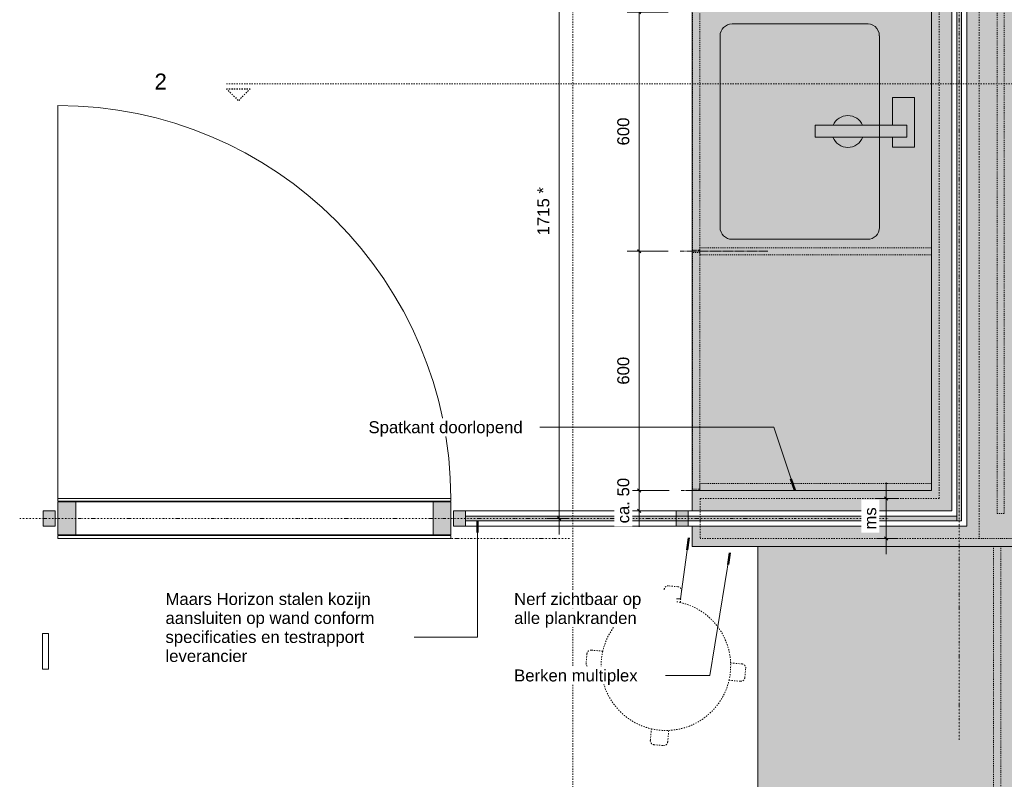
# Model space of a CAD drawing. Header units: millimetres. Extents: x 59308 to 100575, y -9418 to 40126.
# Tile 4 of 17: x 59451 to 61921, y 34788 to 36693. Entities that reach past the tile are written whole.
import ezdxf

# ---------------------------------------------------------------- set-up
doc = ezdxf.new("R2010")
doc.units = ezdxf.units.MM
for name, pattern in [('Dash', [6.35, 3.175, -3.175]), ('Dash Dot Dot Small', [7.9375, 3.175, -1.5875, 0, -1.5875, 0, -1.5875]), ('Dash Small', [6.35, 3.175, -3.175]), ('Dash xSmall', [4.7625, 2.38125, -2.38125]), ('Overhead xxSmall', [2.579688, 1.5875, -0.992188])]:
    doc.linetypes.add(name, pattern=pattern)
for name, color, linetype, lineweight in [('A----M-', 8, 'Continuous', 5), ('A----M--20', 8, 'Continuous', 5), ('A09-C---1', 8, 'Dash', 13), ('A09-C---2', 135, 'Dash', 25), ('A09-C---3', 8, 'Dash', 5), ('A09-NT--1', 50, 'Continuous', 50), ('A09-NT--2', 250, 'Continuous', 13), ('A09-NT--3', 7, 'Continuous', 13), ('A29-----1', 250, 'Continuous', 13), ('A31----', 140, 'Continuous', 5), ('A31-----1', 9, 'Continuous', 5), ('A31-----2', 140, 'Continuous', 18), ('A69-----1', 55, 'Continuous', 5), ('A79-Y---1', 8, 'Dash', 13), ('A99----', 1, 'Continuous', 5), ('A99-----2', 1, 'Continuous', 13), ('A99-----3', 1, 'Overhead xxSmall', 13), ('A99-----4', 1, 'Dash Dot Dot Small', 5), ('A99-----5', 1, 'Dash xSmall', 5), ('A99-----6', 1, 'Dash Small', 5), ('Detail Items-1', 10, 'Continuous', 5), ('walls-1', 9, 'Continuous', 5)]:
    doc.layers.add(name, color=color, linetype=linetype, lineweight=lineweight)
doc.styles.add('Arial', font='arial.ttf', dxfattribs={"height": 40})
doc.styles.add('Arial_1', font='arial.ttf', dxfattribs={"height": 30})
doc.dimstyles.new('TD_Diagonal_1_5_mm', dxfattribs={"dimscale": 304.8, "dimtxt": 30.607782, "dimasz": 0.026247, "dimexe": 0.098425, "dimexo": 0.098425, "dimgap": 0.052493, "dimtad": 1, "dimdec": 0, "dimzin": 0, "dimdsep": 46, "dimtxsty": 'Arial_1', "dimblk1": 'OBLIQUE', "dimblk2": 'OBLIQUE', "dimsah": 1, "dimcen": 0.09, "dimdle": 0.131234, "dimazin": 2, "dimtfac": 1, "dimtdec": 4, "dimtix": 1, "dimtmove": 0, "dimatfit": 3, "dimfxl": 1, "dimtvp": 1, "dimtfill": 1, "dimtolj": 1, "dimtzin": 0, "dimarcsym": 2})
doc.dimstyles.new('TD_Diagonal_1_5_mm_1', dxfattribs={"dimscale": 304.8, "dimtxt": 30.607782, "dimasz": 0.026247, "dimexe": 0.098425, "dimexo": 0.098425, "dimgap": 0.052493, "dimtad": 1, "dimdec": 0, "dimzin": 0, "dimdsep": 46, "dimtxsty": 'Arial_1', "dimblk1": 'OBLIQUE', "dimblk2": 'OBLIQUE', "dimsah": 1, "dimcen": 0.09, "dimdle": 0.131234, "dimazin": 2, "dimtfac": 1, "dimtdec": 4, "dimtix": 1, "dimtmove": 2, "dimatfit": 3, "dimfxl": 1, "dimtvp": 1, "dimtfill": 1, "dimtolj": 1, "dimtzin": 0, "dimarcsym": 2})

# ---------------------------------------------------------------- blocks, each defined once
blk = doc.blocks.new('723 AUDO Passage stool - High - 723 AUDO Passage stool - High-3155428-Pantry Standard C - Plan view')
at = {"layer": 'A79-Y---1'}
for p, q in [((61101.9, 35271.3), (61078.4, 35273.5)), ((61067.5, 35264.4), (61064.9, 35235.8)), ((61108.4, 35231.8), (61111, 35260.4)), ((60873.9, 35103.2), (60871.7, 35079.6)), ((60913.6, 35109.6), (60884.8, 35112.2)), ((61263.2, 35077.7), (61234.4, 35080.3)), ((60880.8, 35068.7), (60909.7, 35066.1)), ((61270.1, 35043.3), (61272.2, 35066.8)), ((61230.3, 35036.8), (61259.2, 35034.2)), ((61035.6, 34915.1), (61033, 34886)), ((61076.5, 34882), (61079.1, 34911.1)), ((61042, 34875.1), (61065.6, 34873))]:
    blk.add_line(p, q, dxfattribs=at)
for centre, radius, start, end in [((61077.5, 35263.5), 10, 84.7856, 174.7856), ((61101, 35261.4), 10, 354.7856, 84.7856), ((61072, 35073.4), 162.5, 92.5058, 167.1469), ((61072, 35073.4), 162.5, 77.0654, 92.5058), ((61072, 35073.4), 162.5, 2.4243, 77.0654), ((61072, 35073.4), 162.5, 128.3339, 131.2372), ((61072, 35073.4), 162.5, 38.3339, 41.2372), ((60883.9, 35102.3), 10, 84.7856, 174.7856), ((61072, 35073.4), 162.5, 167.1469, 182.5872), ((60881.7, 35078.7), 10, 174.7856, 264.7856), ((61072, 35073.4), 162.5, 346.984, 2.4243), ((61262.3, 35067.7), 10, 354.7856, 84.7856), ((61072, 35073.4), 162.5, 182.5872, 257.0654), ((61072, 35073.4), 162.5, 272.5058, 346.984), ((61260.1, 35044.2), 10, 264.7856, 354.7856), ((61072, 35073.4), 162.5, 218.3339, 221.2372), ((61072, 35073.4), 162.5, 308.3339, 311.2372), ((61072, 35073.4), 162.5, 257.0654, 272.5058), ((61042.9, 34885.1), 10, 174.7856, 264.7856), ((61066.5, 34882.9), 10, 264.7856, 354.7856)]:
    blk.add_arc(centre, radius, start, end, dxfattribs=at)
blk = doc.blocks.new('Electrical wall socket - Wall socket_Single UTP-17077543-Pantry Standard C - Plan view')
at = {"layer": 'A69-----1'}
for p, q in [((59507.9, 35064.2), (59507.9, 35154.2)), ((59507.9, 35154.2), (59522.9, 35154.2)), ((59522.9, 35154.2), (59522.9, 35064.2)), ((59507.9, 35064.2), (59522.9, 35064.2))]:
    blk.add_line(p, q, dxfattribs=at)
blk = doc.blocks.new('Rectangular Mullion - 00_maars_horizon_onder_profiel-18360357-Pantry Standard C - Plan view')
at = {"layer": 'A31----'}
blk.add_line((61826.9, 37122.6), (61826.9, 35423.6), dxfattribs=at)
blk = doc.blocks.new('NLRS_32_20_DO_deur in glazen wand - glazen deur_MA_02-17566039-Pantry Standard C - Plan view')
at = {"layer": 'A31----'}
h = blk.add_hatch(color=256, dxfattribs=at)
h.paths.add_polyline_path([(60532.3, 35401.2), (60532.3, 35484), (60487.8, 35484), (60487.8, 35401.2)])
h.paths.add_polyline_path([(59546.9, 35401.2), (59591.4, 35401.2), (59591.4, 35484), (59546.9, 35484), (59546.9, 35465.8)])
for p, q in [((59591.4, 35484), (60487.8, 35484)), ((60487.8, 35401.2), (59591.4, 35401.2))]:
    blk.add_line(p, q, dxfattribs=at)
at = {"layer": 'A31-----2'}
for p, q in [((59546.9, 35492.6), (60532.3, 35492.6)), ((59546.9, 35485.6), (59546.9, 35492.6)), ((60532.3, 35485.6), (59546.9, 35485.6)), ((59546.9, 35484), (59591.4, 35484)), ((59546.9, 35401.2), (59546.9, 35484)), ((59591.4, 35484), (59591.4, 35401.2)), ((60487.8, 35484), (60532.3, 35484)), ((60487.8, 35401.2), (60487.8, 35484)), ((60532.3, 35492.6), (60532.3, 35485.6)), ((60532.3, 35484), (60532.3, 35401.2)), ((59591.4, 35401.2), (59546.9, 35401.2)), ((59546.9, 35399.6), (60532.3, 35399.6)), ((59546.9, 35392.6), (59546.9, 35399.6)), ((60532.3, 35401.2), (60487.8, 35401.2)), ((60532.3, 35399.6), (60532.3, 35392.6)), ((60532.3, 35392.6), (59546.9, 35392.6))]:
    blk.add_line(p, q, dxfattribs=at)
at = {"layer": 'A99----'}
blk.add_line((59546.9, 35492.6), (59546.9, 36478.1), dxfattribs=at)
blk.add_arc((59546.9, 35492.6), 985.5, 0, 90, dxfattribs=at)
blk = doc.blocks.new('Rectangular Mullion - 00_maars_horizon_onder_profiel-18352499-Pantry Standard C - Plan view')
at = {"layer": 'A31----'}
for p, q in [((60569.3, 35461.6), (61097.9, 35461.6)), ((61097.9, 35423.6), (60569.3, 35423.6))]:
    blk.add_line(p, q, dxfattribs=at)
blk = doc.blocks.new('Rectangular Mullion - 00_maars_horizon-17419075-Pantry Standard C - Plan view')
at = {"layer": 'A31-----1'}
blk.add_hatch(color=256, dxfattribs=at).paths.add_polyline_path([(59539.9, 35423.6), (59539.9, 35461.6), (59509.9, 35461.6), (59509.9, 35423.6)])
at = {"layer": 'A31-----2'}
for p, q in [((59539.9, 35461.6), (59509.9, 35461.6)), ((59509.9, 35461.6), (59509.9, 35423.6)), ((59539.9, 35423.6), (59539.9, 35461.6)), ((59509.9, 35423.6), (59539.9, 35423.6))]:
    blk.add_line(p, q, dxfattribs=at)
blk = doc.blocks.new('Rectangular Mullion - 00_maars_horizon-17419093-Pantry Standard C - Plan view')
at = {"layer": 'A31-----1'}
blk.add_hatch(color=256, dxfattribs=at).paths.add_polyline_path([(60539.3, 35423.6), (60569.3, 35423.6), (60569.3, 35461.6), (60539.3, 35461.6), (60539.3, 35436.6)])
at = {"layer": 'A31-----2'}
for p, q in [((60569.3, 35461.6), (60539.3, 35461.6)), ((60539.3, 35461.6), (60539.3, 35423.6)), ((60569.3, 35423.6), (60569.3, 35461.6)), ((60539.3, 35423.6), (60569.3, 35423.6))]:
    blk.add_line(p, q, dxfattribs=at)
blk = doc.blocks.new('Rectangular Mullion - 00_maars_horizon_onder_profiel-18360356-Pantry Standard C - Plan view')
at = {"layer": 'A31----'}
for p, q in [((61127.9, 35461.6), (61137.9, 35461.6)), ((61137.9, 35423.6), (61127.9, 35423.6)), ((61826.9, 35423.6), (61363.8, 35423.6))]:
    blk.add_line(p, q, dxfattribs=at)
blk = doc.blocks.new('Rectangular Mullion - 00_maars_horizon-18360355-Pantry Standard C - Plan view')
at = {"layer": 'A31-----1'}
h = blk.add_hatch(color=256, dxfattribs=at)
h.paths.add_polyline_path([(61127.9, 35423.6), (61127.9, 35436.6), (61097.9, 35436.6), (61097.9, 35423.6)])
h.paths.add_polyline_path([(61097.9, 35448.6), (61127.9, 35448.6), (61127.9, 35461.6), (61097.9, 35461.6)])
at = {"layer": 'A31-----2'}
for p, q in [((61127.9, 35461.6), (61097.9, 35461.6)), ((61097.9, 35461.6), (61097.9, 35423.6)), ((61127.9, 35423.6), (61127.9, 35461.6)), ((61097.9, 35423.6), (61127.9, 35423.6))]:
    blk.add_line(p, q, dxfattribs=at)
blk = doc.blocks.new('Detail View - Detail - Detail Number-13476530-Pantry Standard C - Plan view')
at = {"layer": 'A09-C---2'}
for p, q in [((62963.7, 31908.4), (62933.7, 31878.4)), ((62963.7, 31848.4), (62963.7, 31908.4)), ((62963.7, 31848.4), (62933.7, 31878.4))]:
    blk.add_line(p, q, dxfattribs=at)
blk = doc.blocks.new('DIMBLOCK13-Pantry Standard C - Plan view')
at = {"layer": 'A----M--20'}
for p, q in [((61077.9, 36712.6), (60974.9, 36712.6)), ((61004.9, 36712.6), (61004.9, 36112.6)), ((61004.9, 36712.6), (61077.9, 36712.6)), ((61077.9, 36112.6), (60974.9, 36112.6)), ((61004.9, 36112.6), (61077.9, 36112.6))]:
    blk.add_line(p, q, dxfattribs=at)
at = {"layer": 'A----M--20', "lineweight": 35}
for p, q in [((61004.9, 36712.6), (61000.9, 36716.6)), ((61004.9, 36712.6), (61008.9, 36708.6)), ((61004.9, 36112.6), (61000.9, 36116.6)), ((61004.9, 36112.6), (61008.9, 36108.6))]:
    blk.add_line(p, q, dxfattribs=at)
at = {"layer": 'A----M--20', "color": 0, "insert": (60950, 36378), "char_height": 30, "width": 83.065, "attachment_point": 1, "rotation": 90, "line_spacing_factor": 0.941778, "style": 'Arial_1', "bg_fill": 3, "box_fill_scale": 1.25, "bg_fill_color": 256, "bg_fill_true_color": 13158600, "bg_fill_transparency": 0}
blk.add_mtext('600', dxfattribs=at)
blk = doc.blocks.new('_Oblique')
at = {"color": 0, "linetype": 'ByBlock', "lineweight": -2}
blk.add_line((-0.5, -0.5), (0.5, 0.5), dxfattribs=at)
blk = doc.blocks.new('DIMBLOCK14-Pantry Standard C - Plan view')
at = {"layer": 'A----M--20'}
for p, q in [((61077.9, 36112.6), (60974.9, 36112.6)), ((61004.9, 36112.6), (61004.9, 35512.6)), ((61004.9, 36112.6), (61077.9, 36112.6)), ((61079.8, 35512.6), (60974.9, 35512.6)), ((61004.9, 35512.6), (61079.8, 35512.6))]:
    blk.add_line(p, q, dxfattribs=at)
at = {"layer": 'A----M--20', "lineweight": 35}
for p, q in [((61004.9, 36112.6), (61000.9, 36116.6)), ((61004.9, 36112.6), (61008.9, 36108.6)), ((61004.9, 35512.6), (61000.9, 35516.6)), ((61004.9, 35512.6), (61008.9, 35508.6))]:
    blk.add_line(p, q, dxfattribs=at)
at = {"layer": 'A----M--20', "color": 0, "insert": (60950, 35778), "char_height": 30, "width": 83.065, "attachment_point": 1, "rotation": 90, "line_spacing_factor": 0.941778, "style": 'Arial_1', "bg_fill": 3, "box_fill_scale": 1.25, "bg_fill_color": 256, "bg_fill_true_color": 13158600, "bg_fill_transparency": 0}
blk.add_mtext('600', dxfattribs=at)
blk = doc.blocks.new('DIMBLOCK15-Pantry Standard C - Plan view')
at = {"layer": 'A----M--20'}
for p, q in [((61079.8, 35512.6), (60974.9, 35512.6)), ((61004.9, 35512.6), (61004.9, 35421.6)), ((61004.9, 35512.6), (61079.8, 35512.6)), ((61097.9, 35461.6), (60974.9, 35461.6)), ((61004.9, 35461.6), (61097.9, 35461.6))]:
    blk.add_line(p, q, dxfattribs=at)
at = {"layer": 'A----M--20', "lineweight": 35}
for p, q in [((61004.9, 35512.6), (61000.9, 35516.6)), ((61004.9, 35512.6), (61008.9, 35508.6)), ((61004.9, 35461.6), (61000.9, 35465.6)), ((61004.9, 35461.6), (61008.9, 35457.6))]:
    blk.add_line(p, q, dxfattribs=at)
at = {"layer": 'A----M--20', "color": 0, "insert": (60950, 35430.2), "char_height": 30, "width": 136.746, "attachment_point": 1, "rotation": 90, "line_spacing_factor": 0.941778, "style": 'Arial_1', "bg_fill": 3, "box_fill_scale": 1.25, "bg_fill_color": 256, "bg_fill_true_color": 13158600, "bg_fill_transparency": 0}
blk.add_mtext('ca. 50', dxfattribs=at)
blk = doc.blocks.new('DIMBLOCK17-Pantry Standard C - Plan view')
at = {"layer": 'A----M--20'}
for p, q in [((61624.5, 35532.6), (61624.5, 35352.6)), ((61600.2, 35492.6), (61654.5, 35492.6)), ((61624.5, 35492.6), (61600.2, 35492.6)), ((61600.2, 35392.6), (61654.5, 35392.6)), ((61624.5, 35392.6), (61600.2, 35392.6))]:
    blk.add_line(p, q, dxfattribs=at)
at = {"layer": 'A----M--20', "lineweight": 35}
for p, q in [((61624.5, 35492.6), (61620.5, 35496.6)), ((61624.5, 35492.6), (61628.5, 35488.6)), ((61624.5, 35392.6), (61620.5, 35396.6)), ((61624.5, 35392.6), (61628.5, 35388.6))]:
    blk.add_line(p, q, dxfattribs=at)
at = {"layer": 'A----M--20', "color": 0, "insert": (61569.6, 35414.6), "char_height": 30, "width": 67.243, "attachment_point": 1, "rotation": 90, "line_spacing_factor": 0.941778, "style": 'Arial_1', "bg_fill": 3, "box_fill_scale": 1.25, "bg_fill_color": 256, "bg_fill_true_color": 13158600, "bg_fill_transparency": 0}
blk.add_mtext('ms', dxfattribs=at)
blk = doc.blocks.new('DIMBLOCK19-Pantry Standard C - Plan view')
at = {"layer": 'A----M--20'}
for p, q in [((61079.8, 37157.6), (60774.4, 37157.6)), ((60804.4, 35402.6), (60804.4, 37157.6)), ((60804.4, 37157.6), (61079.8, 37157.6)), ((60828.8, 35442.6), (60774.4, 35442.6)), ((60804.4, 35442.6), (60828.8, 35442.6))]:
    blk.add_line(p, q, dxfattribs=at)
at = {"layer": 'A----M--20', "lineweight": 35}
for p, q in [((60804.4, 37157.6), (60800.4, 37161.6)), ((60804.4, 37157.6), (60808.4, 37153.6)), ((60804.4, 35442.6), (60800.4, 35446.6)), ((60804.4, 35442.6), (60808.4, 35438.6))]:
    blk.add_line(p, q, dxfattribs=at)
at = {"layer": 'A----M--20', "color": 0, "insert": (60749.5, 36152.4), "char_height": 30, "width": 144.657, "attachment_point": 1, "rotation": 90, "line_spacing_factor": 0.941778, "style": 'Arial_1', "bg_fill": 3, "box_fill_scale": 1.25, "bg_fill_color": 256, "bg_fill_true_color": 13158600, "bg_fill_transparency": 0}
blk.add_mtext('1715 *', dxfattribs=at)

msp = doc.modelspace()

# ---------------------------------------------------------------- hatches: boundary and pattern name
at = {"layer": 'Detail Items-1'}
h = msp.add_hatch(color=256, dxfattribs=at)
h.paths.add_polyline_path([(62502.9, 32002.6), (62502.9, 39137.7), (61920.9, 39137.7), (61920.9, 37157.6), (61826.9, 37157.6), (61826.9, 35423.6), (61363.8, 35423.6), (61332.8, 35372.6), (61302.9, 35372.6), (61302.9, 32002.6), (62469.1, 32002.6)])
h.paths.add_polyline_path([(62196.7, 37455.2), (62040.9, 37455.2), (62040.9, 37655.2), (62370.9, 37655.2), (62370.9, 37455.2)])
h.paths.add_polyline_path([(61976.7, 37998.4), (61976.7, 38309), (62366.1, 38309), (62366.1, 38286.8), (62429.4, 38286.8), (62429.4, 38019.6), (62366.1, 38019.6), (62366.1, 37998.4), (62168, 37998.4)])
h.paths.add_polyline_path([(62366.1, 38598.4), (61976.7, 38598.4), (61976.7, 38909), (62366.1, 38909), (62366.1, 38886.8), (62429.4, 38886.8), (62429.4, 38619.6), (62366.1, 38619.6)])
for points in [[(61137.9, 35512.6), (61737.9, 35512.6), (61737.9, 37294.6), (61137.9, 37294.6), (61137.9, 35984.7)], [(61788.9, 35461.6), (61788.9, 37157.6), (61757.9, 37157.6), (61757.9, 37294.6), (61737.9, 37294.6), (61737.9, 35512.6), (61757.9, 35492.6)], [(61137.9, 35461.6), (61788.9, 35461.6), (61737.9, 35512.6), (61137.9, 35512.6), (61137.9, 35465.8)], [(61147.9, 35372.6), (61332.8, 35372.6), (61363.8, 35423.6), (61137.9, 35423.6), (61137.9, 35372.6)]]:
    msp.add_hatch(color=256, dxfattribs=at).paths.add_polyline_path(points)
at = {"layer": 'walls-1'}
for points in [[(61801.9, 35448.6), (61813.9, 35448.6), (61813.9, 37122.6), (61801.9, 37122.6), (61801.9, 35984.7)], [(61147.9, 35436.6), (61813.9, 35436.6), (61813.9, 35448.6), (60569.3, 35448.6), (60569.3, 35436.6), (61127.9, 35436.6)]]:
    msp.add_hatch(color=256, dxfattribs=at).paths.add_polyline_path(points)

# ---------------------------------------------------------------- linework, layer by layer
at = {"layer": 'A09-C---1'}
for p, q in [((60838.8, 31929.6), (60838.8, 39938.9)), ((59969.3, 36532.5), (62818.7, 36532.5))]:
    msp.add_line(p, q, dxfattribs=at)
at = {"layer": 'A09-NT--1'}
for p, q in [((61395.2, 35513.5), (61385.7, 35542)), ((60599.2, 35437.5), (60599.2, 35407.5)), ((61129.2, 35393.8), (61125.2, 35364.1)), ((61232.6, 35356.4), (61227.8, 35326.8))]:
    msp.add_line(p, q, dxfattribs=at)
at = {"layer": 'A09-NT--2'}
for p, q in [((61395.2, 35513.5), (61342.4, 35671.4)), ((60599.2, 35437.5), (60599.2, 35144.9)), ((61232.6, 35356.4), (61182, 35048.8)), ((61088.4, 35240.6), (61060.6, 35240.6)), ((61108.8, 35240.6), (61088.4, 35240.6)), ((60599.2, 35144.9), (60395.2, 35144.9)), ((61093.1, 35048.8), (61038.1, 35048.8)), ((61182, 35048.8), (61093.1, 35048.8))]:
    msp.add_line(p, q, dxfattribs=at)
at = {"layer": 'A29-----1'}
for p, q in [((61801.9, 37122.6), (61801.9, 35436.6)), ((61813.9, 35436.6), (61813.9, 37122.6)), ((60569.3, 35448.6), (60569.3, 35436.6)), ((61801.9, 35448.6), (60569.3, 35448.6)), ((61127.9, 35448.6), (61127.9, 35436.6)), ((60569.3, 35436.6), (61813.9, 35436.6))]:
    msp.add_line(p, q, dxfattribs=at)
at = {"layer": 'A99----'}
for p, q in [((61137.9, 37294.6), (61137.9, 35512.6)), ((61737.9, 37294.6), (61737.9, 35512.6)), ((61788.9, 35461.6), (61788.9, 37157.6)), ((61737.9, 35512.6), (61137.9, 35512.6)), ((61137.9, 35512.6), (61137.9, 35461.6)), ((61137.9, 35461.6), (61788.9, 35461.6)), ((61137.9, 35423.6), (61137.9, 35372.6)), ((61363.8, 35423.6), (61137.9, 35423.6)), ((61137.9, 35372.6), (61332.8, 35372.6)), ((61302.9, 35372.6), (62502.9, 35372.6))]:
    msp.add_line(p, q, dxfattribs=at)
at = {"layer": 'A99-----2'}
for p, q in [((61826.9, 37157.6), (61826.9, 35423.6)), ((61572.6, 36682.6), (61237.9, 36682.6)), ((61207.9, 36652.6), (61207.9, 36172.6)), ((61607.9, 36172.6), (61607.9, 36653.1)), ((61640.5, 36498.1), (61695.5, 36498.1)), ((61640.5, 36428.5), (61640.5, 36498.1)), ((61695.5, 36498.1), (61695.5, 36373.3)), ((61446.6, 36428.5), (61676.6, 36428.5)), ((61446.6, 36398.5), (61446.6, 36428.5)), ((61676.6, 36428.5), (61676.6, 36398.5)), ((61676.6, 36398.5), (61446.6, 36398.5)), ((61640.5, 36373.3), (61640.5, 36398.5)), ((61695.5, 36373.3), (61640.5, 36373.3)), ((61237.9, 36142.6), (61577.9, 36142.6)), ((61826.9, 35423.6), (61363.8, 35423.6)), ((61302.9, 35372.6), (61302.9, 32002.6))]:
    msp.add_line(p, q, dxfattribs=at)
for centre, radius, start, end in [((61237.9, 36652.6), 30, 90, 180), ((61577.4, 36653), 30, 0.0599, 99.3362), ((61528.4, 36413), 40, 22.7752, 157.2248), ((61528.4, 36413), 40, 201.2774, 338.7226), ((61237.9, 36172.6), 30, 180, 270), ((61577.9, 36172.6), 30, 270, 360)]:
    msp.add_arc(centre, radius, start, end, dxfattribs=at)
at = {"layer": 'A99-----3'}
for p, q in [((61107.9, 36112.6), (61327.9, 36112.6)), ((61137.9, 35512.6), (61109.8, 35512.6))]:
    msp.add_line(p, q, dxfattribs=at)
at = {"layer": 'A99-----4'}
for p, q in [((61807.9, 34887.7), (61807.9, 37172.6)), ((59450.9, 35442.6), (61630.9, 35442.6)), ((60460.9, 35392.6), (60830.9, 35392.6))]:
    msp.add_line(p, q, dxfattribs=at)
at = {"layer": 'A99-----5'}
for p, q in [((61902.9, 37157.6), (61902.9, 35455.2)), ((61920.9, 35455.2), (61920.9, 37157.6)), ((61138.9, 36709.6), (61138.9, 36115.6)), ((61156.9, 36115.6), (61156.9, 36709.6)), ((61138.9, 36115.6), (61156.9, 36115.6)), ((61737.9, 36121.6), (61156.9, 36121.6)), ((61156.9, 36121.6), (61156.9, 36103.6)), ((61737.9, 36103.6), (61737.9, 36121.6)), ((61156.9, 36109.6), (61138.9, 36109.6)), ((61138.9, 36109.6), (61138.9, 35515.6)), ((61156.9, 35515.6), (61156.9, 36109.6)), ((61156.9, 36103.6), (61737.9, 36103.6)), ((61737.9, 35530.6), (61156.9, 35530.6)), ((61156.9, 35530.6), (61156.9, 35512.6)), ((61737.9, 35512.6), (61737.9, 35530.6)), ((61138.9, 35515.6), (61156.9, 35515.6)), ((61156.9, 35512.6), (61737.9, 35512.6)), ((61902.9, 35455.2), (61920.9, 35455.2)), ((61857.9, 35392.6), (62483.9, 35392.6)), ((61893.9, 35372.6), (61893.9, 32032.6)), ((61911.9, 35372.6), (61893.9, 35372.6)), ((61911.9, 32032.6), (61911.9, 35372.6))]:
    msp.add_line(p, q, dxfattribs=at)
at = {"layer": 'A99-----6'}
for p, q in [((61757.9, 35492.6), (61757.9, 37157.6)), ((61857.9, 37157.6), (61857.9, 35392.6)), ((61157.9, 35492.6), (61757.9, 35492.6)), ((61157.9, 35492.6), (61157.9, 35392.6)), ((61857.9, 35392.6), (61157.9, 35392.6))]:
    msp.add_line(p, q, dxfattribs=at)

# ---------------------------------------------------------------- block references
at = {"layer": 'A09-C---2', "extrusion": (0, 0, -1), "rotation": 90.00000000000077}
msp.add_blockref('Detail View - Detail - Detail Number-13476530-Pantry Standard C - Plan view', (-28121, -26443.4), dxfattribs=at)
at = {"layer": 'A31----'}
for name in ['Rectangular Mullion - 00_maars_horizon_onder_profiel-18360357-Pantry Standard C - Plan view', 'NLRS_32_20_DO_deur in glazen wand - glazen deur_MA_02-17566039-Pantry Standard C - Plan view', 'Rectangular Mullion - 00_maars_horizon-17419075-Pantry Standard C - Plan view', 'Rectangular Mullion - 00_maars_horizon-17419093-Pantry Standard C - Plan view', 'Rectangular Mullion - 00_maars_horizon_onder_profiel-18352499-Pantry Standard C - Plan view', 'Rectangular Mullion - 00_maars_horizon-18360355-Pantry Standard C - Plan view', 'Rectangular Mullion - 00_maars_horizon_onder_profiel-18360356-Pantry Standard C - Plan view']:
    msp.add_blockref(name, (0, 0), dxfattribs=at)
at = {"layer": 'A69-----1'}
msp.add_blockref('Electrical wall socket - Wall socket_Single UTP-17077543-Pantry Standard C - Plan view', (0, 0), dxfattribs=at)
at = {"layer": 'A79-Y---1'}
msp.add_blockref('723 AUDO Passage stool - High - 723 AUDO Passage stool - High-3155428-Pantry Standard C - Plan view', (0, 0), dxfattribs=at)

# ---------------------------------------------------------------- texts
at = {"layer": 'A09-C---3', "insert": (59789.1, 36558.2), "char_height": 40, "width": 38.481, "attachment_point": 1, "style": 'Arial'}
msp.add_mtext('2', dxfattribs=at)
at = {"layer": 'A09-NT--3', "insert": (59816.6, 35255.6), "char_height": 30, "width": 634.937, "attachment_point": 1, "style": 'Arial_1', "bg_fill": 3, "box_fill_scale": 1.25, "bg_fill_color": 256, "bg_fill_true_color": 13158600, "bg_fill_transparency": 0}
msp.add_mtext('Maars Horizon stalen kozijn ', dxfattribs=at)

# ---------------------------------------------------------------- next in the draw order: texts
at = {"layer": 'A09-NT--3', "char_height": 30, "attachment_point": 1, "style": 'Arial_1', "bg_fill": 3, "box_fill_scale": 1.25, "bg_fill_color": 256, "bg_fill_true_color": 13158600, "bg_fill_transparency": 0}
for s, insert, width in [('Spatkant doorlopend ', (60325.9, 35686.4), 472.996), ('Nerf zichtbaar op ', (60691.2, 35255.6), 399.24), ('aansluiten op wand conform ', (59816.6, 35208), 649.367), ('Berken multiplex', (60691.2, 35063.8), 371.983)]:
    msp.add_mtext(s, dxfattribs=dict(at, insert=insert, width=width))

# ---------------------------------------------------------------- next in the draw order: dimensions: what is measured, and where the dimension line sits
at = {"layer": 'A----M-'}
dim = msp.add_linear_dim(base=(61004.9, 36112.6), p1=(61107.9, 36712.6), p2=(61107.9, 36112.6), angle=90, dimstyle='TD_Diagonal_1_5_mm', override={"dimpost": '<>', "dimfxl": 600}, dxfattribs=at)
dim.commit()
dim.dimension.update_dxf_attribs({"geometry": 'DIMBLOCK13-Pantry Standard C - Plan view', "text_midpoint": (60973.6, 36412.6)})
dim = msp.add_linear_dim(base=(61624.5, 35392.6), p1=(61630.2, 35492.6), p2=(61630.2, 35392.6), angle=90, text='ms', dimstyle='TD_Diagonal_1_5_mm', override={"dimpost": '<>', "dimfxl": 100}, dxfattribs=at)
dim.commit()
dim.dimension.update_dxf_attribs({"geometry": 'DIMBLOCK17-Pantry Standard C - Plan view', "text_midpoint": (61593.3, 35442.6)})

# ---------------------------------------------------------------- next in the draw order: texts
at = {"layer": 'A09-NT--3', "char_height": 30, "attachment_point": 1, "style": 'Arial_1', "bg_fill": 3, "box_fill_scale": 1.25, "bg_fill_color": 256, "bg_fill_true_color": 13158600, "bg_fill_transparency": 0}
for s, insert, width in [('alle plankranden', (60691.2, 35208), 368.776), ('specificaties en testrapport ', (59816.6, 35160.3), 615.696)]:
    msp.add_mtext(s, dxfattribs=dict(at, insert=insert, width=width))

# ---------------------------------------------------------------- next in the draw order: dimensions: what is measured, and where the dimension line sits
at = {"layer": 'A----M-'}
dim = msp.add_linear_dim(base=(61004.9, 35512.6), p1=(61107.9, 36112.6), p2=(61109.8, 35512.6), angle=90, dimstyle='TD_Diagonal_1_5_mm', override={"dimpost": '<>', "dimfxl": 600.002904}, dxfattribs=at)
dim.commit()
dim.dimension.update_dxf_attribs({"geometry": 'DIMBLOCK14-Pantry Standard C - Plan view', "text_midpoint": (60973.6, 35812.6)})

# ---------------------------------------------------------------- next in the draw order: texts
at = {"layer": 'A09-NT--3', "insert": (59816.6, 35112.7), "char_height": 30, "width": 259.747, "attachment_point": 1, "style": 'Arial_1', "bg_fill": 3, "box_fill_scale": 1.25, "bg_fill_color": 256, "bg_fill_true_color": 13158600, "bg_fill_transparency": 0}
msp.add_mtext('leverancier ', dxfattribs=at)

# ---------------------------------------------------------------- next in the draw order: dimensions: what is measured, and where the dimension line sits
at = {"layer": 'A----M-'}
dim = msp.add_linear_dim(base=(61004.9, 35461.6), p1=(61109.8, 35512.6), p2=(61127.9, 35461.6), angle=90, text='ca. 50', dimstyle='TD_Diagonal_1_5_mm', override={"dimpost": '<>', "dimfxl": 54.120421}, dxfattribs=at)
dim.commit()
dim.dimension.update_dxf_attribs({"geometry": 'DIMBLOCK15-Pantry Standard C - Plan view', "text_midpoint": (60973.6, 35487.1)})

# ---------------------------------------------------------------- next in the draw order: dimensions: what is measured, and where the dimension line sits
dim = msp.add_linear_dim(base=(60804.4, 37157.6), p1=(60798.8, 35442.6), p2=(61109.8, 37157.6), angle=90, dimstyle='TD_Diagonal_1_5_mm_1', override={"dimpost": '<>*', "dimfxl": 1742.965187}, dxfattribs=at)
dim.commit()
dim.dimension.update_dxf_attribs({"geometry": 'DIMBLOCK19-Pantry Standard C - Plan view', "text_midpoint": (60769.5, 36224.7), "dimtype": 160, "text_rotation": 90})

# ---------------------------------------------------------------- next in the draw order: linework, layer by layer
at = {"layer": 'A09-NT--2'}
for p, q in [((60756.1, 35671.4), (60756.1, 35671.4)), ((61342.4, 35671.4), (60756.1, 35671.4)), ((61129.2, 35393.8), (61108.8, 35240.6))]:
    msp.add_line(p, q, dxfattribs=at)

doc.saveas('drawing.dxf')
